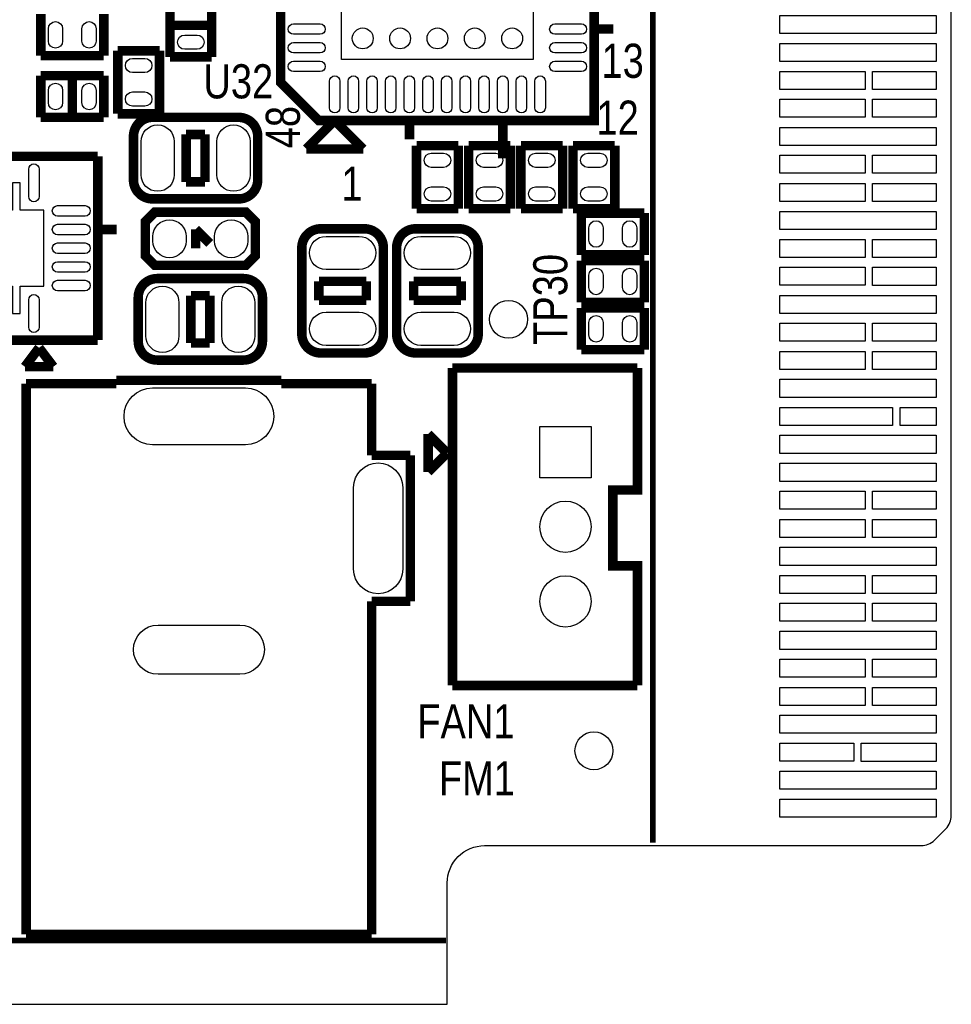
# Model space of a CAD drawing. Extents: x -1 to 181, y -28 to 74.
# Tile 14 of 20: x 156 to 181, y 0 to 26. Entities that reach past the tile are written whole.
import ezdxf
from ezdxf.enums import TextEntityAlignment as Align

# ---------------------------------------------------------------- set-up
doc = ezdxf.new("R2010")
doc.units = 0
doc.layers.add('DXF_TOP', color=7, linetype='CONTINUOUS')

msp = doc.modelspace()

# ---------------------------------------------------------------- linework, layer by layer
at = {"layer": 'DXF_TOP'}
for points in [[(0.040386, 5.266182), (6.040374, 5.266182), (6.040374, 1.066292), (13.640308, 1.066292), (13.640308, 0.066294), (167.140382, 0.066294), (167.140382, 3.316224, -0.414214), (168.14038, 4.316222), (179.83327, 4.316222, 0.199006), (180.186838, 4.46278), (180.493924, 4.769866, 0.198726), (180.640228, 5.123434), (180.640228, 68.509134, 0.198726), (180.493924, 68.862702), (180.186838, 69.169788, 0.199006), (179.83327, 69.316346), (168.14038, 69.316346, -0.414214), (167.140382, 70.316344), (167.140382, 73.566274), (22.64029, 73.566274), (22.64029, 71.966328), (14.400276, 71.966328), (14.400276, 72.4662), (0.040386, 72.4662)], [(156.458412, 25.8699), (156.458412, 26.2001, -1), (156.839412, 26.2001), (156.839412, 25.8699, -1)], [(157.358588, 25.8699), (157.358588, 26.2001, -1), (157.739588, 26.2001), (157.739588, 25.8699, -1)], [(163.02228, 26.32964), (163.73348, 26.32964, -1), (163.73348, 26.05024), (163.02228, 26.05024, -1)], [(170.02252, 26.32964), (170.73372, 26.32964, -1), (170.73372, 26.05024), (170.02252, 26.05024, -1)], [(160.4391, 25.648412), (160.1089, 25.648412, -1), (160.1089, 26.029412), (160.4391, 26.029412, -1)], [(163.02228, 25.829768), (163.73348, 25.829768, -1), (163.73348, 25.550368), (163.02228, 25.550368, -1)], [(170.02252, 25.829768), (170.73372, 25.829768, -1), (170.73372, 25.550368), (170.02252, 25.550368, -1)], [(158.7119, 25.405588), (159.0421, 25.405588, -1), (159.0421, 25.024588), (158.7119, 25.024588, -1)], [(163.02228, 25.329642), (163.73348, 25.329642, -1), (163.73348, 25.050242), (163.02228, 25.050242, -1)], [(170.02252, 25.329642), (170.73372, 25.329642, -1), (170.73372, 25.050242), (170.02252, 25.050242, -1)], [(164.267642, 24.79548), (164.267642, 24.08428, -1), (163.988242, 24.08428), (163.988242, 24.79548, -1)], [(164.767768, 24.79548), (164.767768, 24.08428, -1), (164.488368, 24.08428), (164.488368, 24.79548, -1)], [(165.26764, 24.79548), (165.26764, 24.08428, -1), (164.98824, 24.08428), (164.98824, 24.79548, -1)], [(165.767766, 24.79548), (165.767766, 24.08428, -1), (165.488366, 24.08428), (165.488366, 24.79548, -1)], [(166.267638, 24.79548), (166.267638, 24.08428, -1), (165.988238, 24.08428), (165.988238, 24.79548, -1)], [(166.767764, 24.79548), (166.767764, 24.08428, -1), (166.488364, 24.08428), (166.488364, 24.79548, -1)], [(167.267636, 24.79548), (167.267636, 24.08428, -1), (166.988236, 24.08428), (166.988236, 24.79548, -1)], [(167.767762, 24.79548), (167.767762, 24.08428, -1), (167.488362, 24.08428), (167.488362, 24.79548, -1)], [(168.267634, 24.79548), (168.267634, 24.08428, -1), (167.988234, 24.08428), (167.988234, 24.79548, -1)], [(168.76776, 24.79548), (168.76776, 24.08428, -1), (168.48836, 24.08428), (168.48836, 24.79548, -1)], [(169.267632, 24.79548), (169.267632, 24.08428, -1), (168.988232, 24.08428), (168.988232, 24.79548, -1)], [(169.767758, 24.79548), (169.767758, 24.08428, -1), (169.488358, 24.08428), (169.488358, 24.79548, -1)], [(156.458412, 24.2189), (156.458412, 24.5491, -1), (156.839412, 24.5491), (156.839412, 24.2189, -1)], [(157.358588, 24.2189), (157.358588, 24.5491, -1), (157.739588, 24.5491), (157.739588, 24.2189, -1)], [(158.7119, 24.505412), (159.0421, 24.505412, -1), (159.0421, 24.124412), (158.7119, 24.124412, -1)], [(158.9405, 22.2885), (158.9405, 23.1775, -1), (159.8295, 23.1775), (159.8295, 22.2885, -1)], [(160.9725, 22.2885), (160.9725, 23.1775, -1), (161.8615, 23.1775), (161.8615, 22.2885, -1)], [(167.0431, 22.484588), (166.7129, 22.484588, -1), (166.7129, 22.865588), (167.0431, 22.865588, -1)], [(168.1099, 22.865588), (168.4401, 22.865588, -1), (168.4401, 22.484588), (168.1099, 22.484588, -1)], [(169.5069, 22.865588), (169.8371, 22.865588, -1), (169.8371, 22.484588), (169.5069, 22.484588, -1)], [(171.2341, 22.484588), (170.9039, 22.484588, -1), (170.9039, 22.865588), (171.2341, 22.865588, -1)], [(155.931362, 21.70176), (155.931362, 22.43836, -1), (156.210762, 22.43836), (156.210762, 21.70176, -1)], [(167.0431, 21.584412), (166.7129, 21.584412, -1), (166.7129, 21.965412), (167.0431, 21.965412, -1)], [(168.1099, 21.965412), (168.4401, 21.965412, -1), (168.4401, 21.584412), (168.1099, 21.584412, -1)], [(169.5069, 21.965412), (169.8371, 21.965412, -1), (169.8371, 21.584412), (169.5069, 21.584412, -1)], [(171.2341, 21.584412), (170.9039, 21.584412, -1), (170.9039, 21.965412), (171.2341, 21.965412, -1)], [(156.70276, 21.459698), (157.43936, 21.459698, -1), (157.43936, 21.180298), (156.70276, 21.180298, -1)], [(156.70276, 20.959826), (157.43936, 20.959826, -1), (157.43936, 20.680426), (156.70276, 20.680426, -1)], [(159.258, 20.5105), (159.258, 20.6375, -1), (160.147, 20.6375), (160.147, 20.5105, -1)], [(160.909, 20.5105), (160.909, 20.6375, -1), (161.798, 20.6375), (161.798, 20.5105, -1)], [(171.317412, 20.8661), (171.317412, 20.5359, -1), (170.936412, 20.5359), (170.936412, 20.8661, -1)], [(172.217588, 20.8661), (172.217588, 20.5359, -1), (171.836588, 20.5359), (171.836588, 20.8661, -1)], [(164.7825, 19.7485), (163.8935, 19.7485, -1), (163.8935, 20.6375), (164.7825, 20.6375, -1)], [(167.3225, 19.7485), (166.4335, 19.7485, -1), (166.4335, 20.6375), (167.3225, 20.6375, -1)], [(156.70276, 20.4597), (157.43936, 20.4597, -1), (157.43936, 20.1803), (156.70276, 20.1803, -1)], [(156.70276, 19.959574), (157.43936, 19.959574, -1), (157.43936, 19.680174), (156.70276, 19.680174, -1)], [(171.317412, 19.5961), (171.317412, 19.2659, -1), (170.936412, 19.2659), (170.936412, 19.5961, -1)], [(172.217588, 19.5961), (172.217588, 19.2659, -1), (171.836588, 19.2659), (171.836588, 19.5961, -1)], [(156.70276, 19.459702), (157.43936, 19.459702, -1), (157.43936, 19.180302), (156.70276, 19.180302, -1)], [(159.9565, 18.8595), (159.9565, 17.9705, -1), (159.0675, 17.9705), (159.0675, 18.8595, -1)], [(161.9885, 18.8595), (161.9885, 17.9705, -1), (161.0995, 17.9705), (161.0995, 18.8595, -1)], [(155.931362, 18.20164), (155.931362, 18.93824, -1), (156.210762, 18.93824), (156.210762, 18.20164, -1)], [(164.7825, 17.7165), (163.8935, 17.7165, -1), (163.8935, 18.6055), (164.7825, 18.6055, -1)], [(167.3225, 17.7165), (166.4335, 17.7165, -1), (166.4335, 18.6055), (167.3225, 18.6055, -1)], [(171.317412, 18.3261), (171.317412, 17.9959, -1), (170.936412, 17.9959), (170.936412, 18.3261, -1)], [(172.217588, 18.3261), (172.217588, 17.9959, -1), (171.836588, 17.9959), (171.836588, 18.3261, -1)], [(161.735008, 15.054326), (159.245808, 15.054326, -1), (159.245808, 16.578326), (161.735008, 16.578326, -1)], [(165.9509, 13.908532), (165.9509, 11.724132, -1), (164.6301, 11.724132), (164.6301, 13.908532, -1)], [(159.398208, 10.226802), (161.582608, 10.226802, -1), (161.582608, 8.906002), (159.398208, 8.906002, -1)]]:
    msp.add_lwpolyline(points, format="xyb", close=True, dxfattribs=at)
for points, const_width in [([(172.6438, 69.2404), (172.6438, 4.3942)], 0.1524), ([(159.7152, 25.445212), (159.7152, 27.132788)], 0.254), ([(160.8328, 27.132788), (160.8328, 25.445212)], 0.254), ([(156.255212, 25.4762), (156.255212, 26.5938)], 0.254), ([(157.942788, 26.5938), (157.942788, 25.4762)], 0.254), ([(159.7152, 26.289), (160.8328, 26.289)], 0.254), ([(171.07662, 26.18994), (171.58462, 26.18994)], 0.254), ([(157.942788, 25.4762), (156.255212, 25.4762)], 0.254), ([(158.3182, 23.921212), (158.3182, 25.608788)], 0.254), ([(158.3182, 25.608788), (159.4358, 25.608788)], 0.254), ([(159.4358, 25.608788), (159.4358, 23.921212)], 0.254), ([(160.8328, 25.445212), (159.7152, 25.445212)], 0.254), ([(156.255212, 24.9428), (157.942788, 24.9428)], 0.254), ([(156.255212, 23.8252), (156.255212, 24.9428)], 0.254), ([(157.099, 24.9428), (157.099, 23.8252)], 0.254), ([(157.942788, 24.9428), (157.942788, 23.8252)], 0.254), ([(159.4358, 23.921212), (158.3182, 23.921212)], 0.254), ([(157.942788, 23.8252), (156.255212, 23.8252)], 0.254), ([(164.127942, 23.74138), (163.365942, 22.97938)], 0.254), ([(164.889942, 22.97938), (164.127942, 23.74138)], 0.254), ([(166.127938, 23.74138), (166.127938, 23.23338)], 0.254), ([(168.62806, 23.74138), (168.62806, 22.72538)], 0.254), ([(160.655, 23.368), (160.147, 23.368)], 0.254), ([(160.147, 23.368), (160.147, 22.098)], 0.254), ([(160.655, 22.098), (160.655, 23.368)], 0.254), ([(163.365942, 22.97938), (164.889942, 22.97938)], 0.254), ([(166.3192, 23.068788), (167.4368, 23.068788)], 0.254), ([(166.3192, 21.381212), (166.3192, 23.068788)], 0.254), ([(167.4368, 23.068788), (167.4368, 21.381212)], 0.254), ([(167.7162, 21.381212), (167.7162, 23.068788)], 0.254), ([(167.7162, 23.068788), (168.8338, 23.068788)], 0.254), ([(168.8338, 23.068788), (168.8338, 21.381212)], 0.254), ([(169.1132, 21.381212), (169.1132, 23.068788)], 0.254), ([(169.1132, 23.068788), (170.2308, 23.068788)], 0.254), ([(170.2308, 23.068788), (170.2308, 21.381212)], 0.254), ([(170.5102, 23.068788), (171.6278, 23.068788)], 0.254), ([(170.5102, 21.381212), (170.5102, 23.068788)], 0.254), ([(171.6278, 23.068788), (171.6278, 21.381212)], 0.254), ([(152.85974, 22.78126), (157.78226, 22.78126)], 0.254), ([(157.78226, 22.78126), (157.78226, 17.85874)], 0.254), ([(160.147, 22.098), (160.655, 22.098)], 0.254), ([(167.4368, 21.381212), (166.3192, 21.381212)], 0.254), ([(168.8338, 21.381212), (167.7162, 21.381212)], 0.254), ([(170.2308, 21.381212), (169.1132, 21.381212)], 0.254), ([(171.6278, 21.381212), (170.5102, 21.381212)], 0.254), ([(170.733212, 20.1422), (170.733212, 21.2598)], 0.254), ([(170.733212, 21.2598), (172.420788, 21.2598)], 0.254), ([(172.420788, 21.2598), (172.420788, 20.1422)], 0.254), ([(157.78226, 20.820126), (158.29026, 20.820126)], 0.254), ([(160.782, 20.447), (160.401, 20.828)], 0.254), ([(160.401, 20.828), (160.401, 20.32)], 0.254), ([(172.420788, 20.1422), (170.733212, 20.1422)], 0.254), ([(170.733212, 18.8722), (170.733212, 19.9898)], 0.254), ([(170.733212, 19.9898), (172.420788, 19.9898)], 0.254), ([(172.420788, 19.9898), (172.420788, 18.8722)], 0.254), ([(163.703, 19.431), (163.703, 18.923)], 0.254), ([(164.973, 19.431), (163.703, 19.431)], 0.254), ([(164.973, 18.923), (164.973, 19.431)], 0.254), ([(166.243, 19.431), (166.243, 18.923)], 0.254), ([(167.513, 19.431), (166.243, 19.431)], 0.254), ([(167.513, 18.923), (167.513, 19.431)], 0.254), ([(160.782, 19.05), (160.274, 19.05)], 0.254), ([(160.274, 19.05), (160.274, 17.78)], 0.254), ([(160.782, 17.78), (160.782, 19.05)], 0.254), ([(163.703, 18.923), (164.973, 18.923)], 0.254), ([(166.243, 18.923), (167.513, 18.923)], 0.254), ([(172.420788, 18.8722), (170.733212, 18.8722)], 0.254), ([(170.733212, 17.6022), (170.733212, 18.7198)], 0.254), ([(170.733212, 18.7198), (172.420788, 18.7198)], 0.254), ([(172.420788, 18.7198), (172.420788, 17.6022)], 0.254), ([(157.78226, 17.85874), (152.85974, 17.85874)], 0.254), ([(156.21, 17.653), (155.829, 17.145)], 0.254), ([(156.591, 17.145), (156.21, 17.653)], 0.254), ([(160.274, 17.78), (160.782, 17.78)], 0.254), ([(172.420788, 17.6022), (170.733212, 17.6022)], 0.254), ([(155.829, 17.145), (156.591, 17.145)], 0.254), ([(167.280082, 8.607044), (167.280082, 17.110964)], 0.254), ([(167.280082, 17.110964), (172.234098, 17.110964)], 0.254), ([(172.234098, 17.110964), (172.234098, 13.843), (171.577, 13.843), (171.577, 11.811), (172.234098, 11.811), (172.234098, 8.607044)], 0.254), ([(158.280608, 16.693134), (158.280608, 16.781526)], 0.254), ([(158.280608, 16.781526), (162.700208, 16.781526)], 0.254), ([(162.700208, 16.781526), (162.700208, 16.693134)], 0.254), ([(155.86329, 16.693134), (158.280608, 16.693134)], 0.254), ([(155.86329, 1.93929), (155.86329, 16.693134)], 0.254), ([(162.700208, 16.693134), (165.117526, 16.693134)], 0.254), ([(165.117526, 16.693134), (165.117526, 14.772132)], 0.254), ([(166.62908, 14.32306), (166.62908, 15.33906)], 0.254), ([(166.62908, 15.33906), (167.13708, 14.83106)], 0.254), ([(165.117526, 14.772132), (166.1541, 14.772132)], 0.254), ([(166.1541, 14.772132), (166.1541, 10.860532)], 0.254), ([(167.13708, 14.83106), (166.62908, 14.32306)], 0.254), ([(166.1541, 10.860532), (165.117526, 10.860532)], 0.254), ([(165.117526, 10.860532), (165.117526, 1.93929)], 0.254), ([(172.234098, 8.607044), (167.280082, 8.607044)], 0.254), ([(167.1066, 1.778), (23.9014, 1.778), (23.9014, 0.1524)], 0.1524), ([(165.117526, 1.93929), (155.86329, 1.93929)], 0.254)]:
    msp.add_lwpolyline(points, dxfattribs=dict(at, const_width=const_width))
at = {"layer": 'DXF_TOP', "const_width": 0.254}
for points in [[(163.69538, 23.74138), (170.82262, 23.74138), (171.07662, 23.74138), (171.07662, 31.88462), (171.07662, 32.13862), (162.93338, 32.13862), (162.67938, 32.13862), (162.67938, 24.75738)], [(159.0548, 21.0312), (159.0548, 20.1168), (159.3088, 19.8628), (161.7472, 19.8628), (162.0012, 20.1168), (162.0012, 21.0312), (161.7472, 21.2852), (159.3088, 21.2852)]]:
    msp.add_lwpolyline(points, close=True, dxfattribs=at)
at = {"layer": 'DXF_TOP'}
for points in [[(164.3126, 25.3746), (164.3126, 30.5054), (169.4434, 30.5054), (169.4434, 25.3746)], [(176.04486, 26.557478), (180.23586, 26.557478), (180.23586, 26.074878), (176.04486, 26.074878)], [(176.04486, 25.80767), (180.23586, 25.80767), (180.23586, 25.32507), (176.04486, 25.32507)], [(176.04486, 25.056592), (178.33086, 25.056592), (178.33086, 24.573992), (176.04486, 24.573992)], [(178.53406, 25.056592), (180.23586, 25.056592), (180.23586, 24.573992), (178.53406, 24.573992)], [(176.04486, 24.308562), (178.33086, 24.308562), (178.33086, 23.825962), (176.04486, 23.825962)], [(178.53406, 24.308562), (180.23586, 24.308562), (180.23586, 23.825962), (178.53406, 23.825962)], [(176.04486, 23.557484), (180.23586, 23.557484), (180.23586, 23.074884), (176.04486, 23.074884)], [(176.04486, 22.808692), (178.33086, 22.808692), (178.33086, 22.326092), (176.04486, 22.326092)], [(178.53406, 22.808438), (180.23586, 22.808438), (180.23586, 22.325838), (178.53406, 22.325838)], [(155.702, 18.5674), (155.702, 19.304), (156.337, 19.304), (156.337, 21.336), (155.702, 21.336), (155.702, 22.0726), (155.4988, 22.0726), (155.4988, 21.336), (155.1432, 21.336), (155.1432, 22.0726), (154.94, 22.0726), (154.94, 21.336), (154.305, 21.336), (154.305, 19.304), (154.94, 19.304), (154.94, 18.5674), (155.1432, 18.5674), (155.1432, 19.304), (155.4988, 19.304), (155.4988, 18.5674)], [(176.04486, 22.056598), (178.33086, 22.056598), (178.33086, 21.573998), (176.04486, 21.573998)], [(178.53406, 22.056344), (180.23586, 22.056344), (180.23586, 21.573744), (178.53406, 21.573744)], [(176.04486, 21.307552), (180.23586, 21.307552), (180.23586, 20.824952), (176.04486, 20.824952)], [(176.04486, 20.556474), (178.33086, 20.556474), (178.33086, 20.073874), (176.04486, 20.073874)], [(178.53406, 20.55622), (180.23586, 20.55622), (180.23586, 20.07362), (178.53406, 20.07362)], [(176.04486, 19.808444), (178.33086, 19.808444), (178.33086, 19.325844), (176.04486, 19.325844)], [(178.53406, 19.80819), (180.23586, 19.80819), (180.23586, 19.32559), (178.53406, 19.32559)], [(176.04486, 19.05762), (180.23586, 19.05762), (180.23586, 18.57502), (176.04486, 18.57502)], [(176.04486, 18.30832), (178.33086, 18.30832), (178.33086, 17.82572), (176.04486, 17.82572)], [(178.53406, 18.30832), (180.23586, 18.30832), (180.23586, 17.82572), (178.53406, 17.82572)], [(176.04486, 17.556226), (178.33086, 17.556226), (178.33086, 17.073626), (176.04486, 17.073626)], [(178.53406, 17.556226), (180.23586, 17.556226), (180.23586, 17.073626), (178.53406, 17.073626)], [(176.04486, 16.807688), (180.23586, 16.807688), (180.23586, 16.325088), (176.04486, 16.325088)], [(176.046384, 16.056102), (179.068984, 16.056102), (179.068984, 15.573502), (176.046384, 15.573502)], [(179.272184, 16.056356), (180.237384, 16.056356), (180.237384, 15.573756), (179.272184, 15.573756)], [(170.9928, 14.1732), (169.6212, 14.1732), (169.6212, 15.5448), (170.9928, 15.5448)], [(176.04486, 15.307564), (180.23586, 15.307564), (180.23586, 14.824964), (176.04486, 14.824964)], [(176.04486, 14.557502), (180.23586, 14.557502), (180.23586, 14.074902), (176.04486, 14.074902)], [(176.04486, 13.808202), (178.33086, 13.808202), (178.33086, 13.325602), (176.04486, 13.325602)], [(178.53406, 13.808202), (180.23586, 13.808202), (180.23586, 13.325602), (178.53406, 13.325602)], [(176.04486, 13.056108), (178.33086, 13.056108), (178.33086, 12.573508), (176.04486, 12.573508)], [(178.53406, 13.056108), (180.23586, 13.056108), (180.23586, 12.573508), (178.53406, 12.573508)], [(176.04486, 12.30757), (180.23586, 12.30757), (180.23586, 11.82497), (176.04486, 11.82497)], [(176.04486, 11.555984), (178.33086, 11.555984), (178.33086, 11.073384), (176.04486, 11.073384)], [(178.53406, 11.555984), (180.23586, 11.555984), (180.23586, 11.073384), (178.53406, 11.073384)], [(176.04486, 10.807954), (178.33086, 10.807954), (178.33086, 10.325354), (176.04486, 10.325354)], [(178.53406, 10.807954), (180.23586, 10.807954), (180.23586, 10.325354), (178.53406, 10.325354)], [(176.04486, 10.057638), (180.23586, 10.057638), (180.23586, 9.575038), (176.04486, 9.575038)], [(176.04486, 9.30783), (178.33086, 9.30783), (178.33086, 8.82523), (176.04486, 8.82523)], [(178.53406, 9.308084), (180.23586, 9.308084), (180.23586, 8.825484), (178.53406, 8.825484)], [(176.04486, 8.555736), (178.33086, 8.555736), (178.33086, 8.073136), (176.04486, 8.073136)], [(178.53406, 8.55599), (180.23586, 8.55599), (180.23586, 8.07339), (178.53406, 8.07339)], [(176.04486, 7.807706), (180.23586, 7.807706), (180.23586, 7.325106), (176.04486, 7.325106)], [(176.044606, 7.057898), (178.025806, 7.057898), (178.025806, 6.575298), (176.044606, 6.575298)], [(178.229006, 7.05739), (180.235606, 7.05739), (180.235606, 6.57479), (178.229006, 6.57479)], [(176.04486, 6.307582), (180.23586, 6.307582), (180.23586, 5.824982), (176.04486, 5.824982)], [(176.04486, 5.55752), (180.23586, 5.55752), (180.23586, 5.07492), (176.04486, 5.07492)]]:
    msp.add_lwpolyline(points, close=True, dxfattribs=at)
at = {"layer": 'DXF_TOP', "const_width": 0.254}
for points in [[(162.0647, 23.3172), (162.0647, 22.1488, -0.414214), (161.5567, 21.6408), (159.2453, 21.6408, -0.414214), (158.7373, 22.1488), (158.7373, 23.3172, -0.414214), (159.2453, 23.8252), (161.5567, 23.8252, -0.414214), (162.0647, 23.3172)], [(163.7538, 20.8407), (164.9222, 20.8407, -0.414214), (165.4302, 20.3327), (165.4302, 18.0213, -0.414214), (164.9222, 17.5133), (163.7538, 17.5133, -0.414214), (163.2458, 18.0213), (163.2458, 20.3327, -0.414214), (163.7538, 20.8407)], [(166.2938, 20.8407), (167.4622, 20.8407, -0.414214), (167.9702, 20.3327), (167.9702, 18.0213, -0.414214), (167.4622, 17.5133), (166.2938, 17.5133, -0.414214), (165.7858, 18.0213), (165.7858, 20.3327, -0.414214), (166.2938, 20.8407)], [(158.8643, 17.8308), (158.8643, 18.9992, -0.414214), (159.3723, 19.5072), (161.6837, 19.5072, -0.414214), (162.1917, 18.9992), (162.1917, 17.8308, -0.414214), (161.6837, 17.3228), (159.3723, 17.3228, -0.414214), (158.8643, 17.8308)]]:
    msp.add_lwpolyline(points, format="xyb", close=True, dxfattribs=at)
at = {"layer": 'DXF_TOP'}
for centre, radius in [((164.878004, 25.940004), 0.2794), ((165.878002, 25.940004), 0.2794), ((166.878, 25.940004), 0.2794), ((167.877998, 25.940004), 0.2794), ((168.877996, 25.940004), 0.2794), ((168.783, 18.415), 0.508), ((170.307, 12.859004), 0.6858), ((170.307, 10.859008), 0.6858), ((171.069, 6.858), 0.508)]:
    msp.add_circle(centre, radius, dxfattribs=at)

# ---------------------------------------------------------------- texts
at = {"layer": 'DXF_TOP', "width": 0.833333}
for s, p in [('13', (171.2722, 24.883618)), ('FM1', (166.9161, 5.6642))]:
    msp.add_text(s, height=0.9144, dxfattribs=at).set_placement(p)
for s, p in [('U32', (161.544, 24.3332)), ('12', (171.704, 23.359618)), ('1', (164.592, 21.59)), ('FAN1', (167.64, 7.1882))]:
    msp.add_text(s, height=0.9144, dxfattribs=at).set_placement(p, align=Align.CENTER)
msp.add_text('48', height=0.9144, rotation=90, dxfattribs=at).set_placement((163.195, 24.13), align=Align.RIGHT)
msp.add_text('TP30', height=0.9144, rotation=90, dxfattribs=at).set_placement((170.3578, 18.9484), align=Align.CENTER)

doc.saveas('drawing.dxf')
